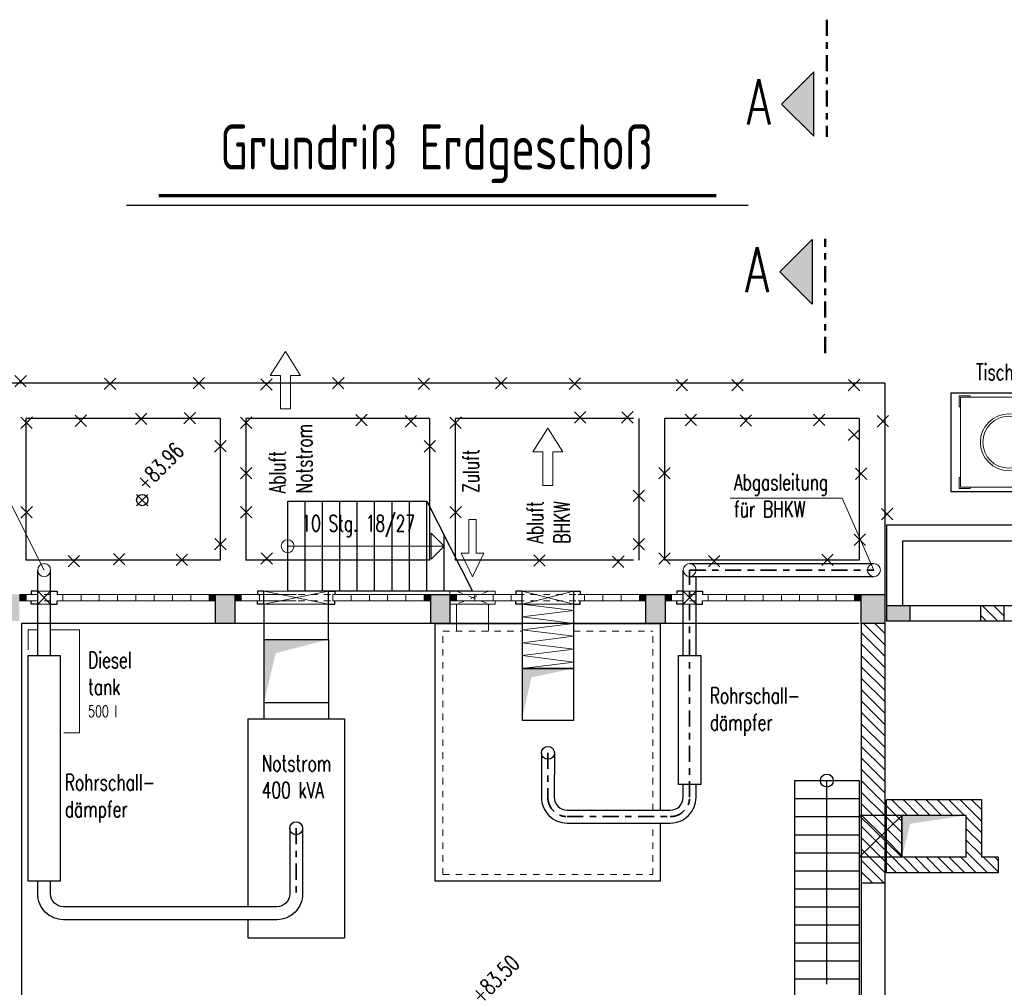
# Model space of a CAD drawing. Header units: millimetres. Extents: x 716 to 905, y 893 to 977.
# Tile 20 of 43: x 828 to 844, y 923 to 938. Entities that reach past the tile are written whole.
import ezdxf
from ezdxf.enums import TextEntityAlignment as Align

# ---------------------------------------------------------------- set-up
doc = ezdxf.new("R2010")
doc.units = ezdxf.units.MM
doc.header["$MEASUREMENT"] = 0
for name, pattern in [('AUSGEZOGEN', [0]), ('STRL1', [0.18, 0.1, -0.08]), ('STRP1', [0.46, 0.25, -0.08, 0.05, -0.08])]:
    doc.linetypes.add(name, pattern=pattern)
doc.layers.add('$AUDIT-BAD-LAYER', color=7, linetype='Continuous')
doc.layers.add('HTSV_P1_PLAN_HKOT', color=7, linetype='Continuous')
for name, color, linetype, lineweight in [('00_Abbruch', 1, 'Continuous', 18), ('00_DAHLEM_025', 7, 'Continuous', 25), ('00_Plotrahmen', 7, 'AUSGEZOGEN', 18), ('HTSV_AC_FENS_ALLG_A01', 202, 'Continuous', 18), ('HTSV_AC_FENS_ALLG_A02', 212, 'Continuous', 25), ('HTSV_AC_FENS_ALLG_S00', 213, 'Continuous', 13), ('HTSV_AC_FENS_ALLG_V01', 202, 'STRL1', 18), ('HTSV_BT_TREP_STAL_A02', 132, 'Continuous', 25), ('HTSV_BT_WAND_DAEM_A02', 52, 'Continuous', 25), ('HTSV_BT_WAND_DAEM_V01', 42, 'STRL1', 18), ('HTSV_MT_MASH_ALLG_A02', 172, 'Continuous', 25), ('HTSV_MT_MASH_ALLG_T02', 172, 'Continuous', 25), ('HTSV_P1_PLAN_TEXT_T00', 53, 'Continuous', 13), ('HTSV_P1_PLAN_TEXT_T02', 52, 'Continuous', 25), ('HTSV_P1_SYMB_SCHN_A02', 212, 'Continuous', 25), ('HTSV_P1_SYMB_SCHN_L05', 210, 'STRP1', 50), ('HTSV_P1_SYMB_SCHN_T05', 210, 'Continuous', 50), ('HTSV_P1_SYMB_SCHN_T07', 200, 'Continuous', 70), ('HTSV_P1_SYMB_TREP_A01', 202, 'Continuous', 18), ('HTSV_P1_SYMB_TREP_T02', 212, 'Continuous', 25), ('HTSV_TA_LUFT_AB___A02', 52, 'Continuous', 25), ('HTSV_TA_LUFT_AB___G01', 42, 'Continuous', 18), ('HTSV_TA_LUFT_AB___L03', 60, 'STRP1', 35), ('HTSV_TA_LUFT_AB___T02', 52, 'Continuous', 25), ('HTSV_TA_LUFT_ALLG_S00', 133, 'Continuous', 13), ('HTSV_TA_TGA__ALLG_A01', 82, 'Continuous', 18)]:
    doc.layers.add(name, color=color, linetype=linetype, lineweight=lineweight)
doc.styles.add('HTSV', font='romans.shx', dxfattribs={"width": 0.7, "bigfont": 'htsv_01.shx'})
doc.styles.add('HTSV_KONS_BEMASS', font='romans.shx', dxfattribs={"width": 0.7, "bigfont": 'htsv_01.shx'})
doc.styles.get("Standard").update_dxf_attribs({"font": 'romans.shx', "width": 0.8})
pattern_1 = [(135, (0, 14), (-0.176776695, -0.176776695), []), (135, (1e-17, 14.17678), (-0.176776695, -0.176776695), [0.125, -0.0625])]
pattern_2 = [(135, (0, 14), (-0.088388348, -0.088388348), [])]

# ---------------------------------------------------------------- blocks, each defined once
blk = doc.blocks.new('Schnittpfeil-li')
at = {"layer": 'HTSV_P1_SYMB_SCHN_A02'}
blk.add_hatch(color=256, dxfattribs=at).paths.add_polyline_path([(0.5049, 0.0999), (0.2549, 0.3499), (0.0049, 0.0999)])
for p, q in [((0.2549, 0.3499), (0.0049, 0.0999)), ((0.5049, 0.0999), (0.2549, 0.3499)), ((0.0049, 0.0999), (0.5049, 0.0999))]:
    blk.add_line(p, q, dxfattribs=at)
at = {"layer": 'HTSV_P1_SYMB_SCHN_T05', "style": 'HTSV', "width": 0.7}
blk.add_attdef('SCHNITT', text='', height=0.35, dxfattribs=at).set_placement((0.2549, 0.3499), align=Align.BOTTOM_CENTER)
blk = doc.blocks.new('Fliesspfeil')
blk.add_lwpolyline([(-0.37, -0.078), (-0.37, -0.234), (0, 0), (-0.37, 0.234), (-0.37, 0.078), (-0.89, 0.078), (-0.89, -0.078)], close=True)
blk = doc.blocks.new('HTSVKG1F')
at = {"color": 0, "linetype": 'ByBlock'}
for p, q in [((-0.5, 0), (0.5, 0)), ((0, 0.5), (0, -0.5))]:
    blk.add_line(p, q, dxfattribs=at)
blk.add_circle((0, 0), 0.35, dxfattribs=at)
blk.add_attdef('HKTXT', (0.5, 0.2), '', height=0.4, dxfattribs=at)
blk = doc.blocks.new('TISCHKUEHLER_d')
for p, q in [((3.3, 1.526), (0, 1.526)), ((0, 1.526), (0, 0)), ((3.17, 1.483), (3, 1.483)), ((3, 1.483), (3, 1.463)), ((3.15, 0.063), (3.15, 1.463)), ((3.17, 1.483), (3.17, 1.313)), ((3.3, 0), (3.3, 1.526)), ((3.17, 1.313), (3.15, 1.313)), ((3.17, 0.213), (3.15, 0.213)), ((3.17, 0.043), (3.17, 0.213)), ((0, 0), (3.3, 0)), ((3, 0.043), (3, 0.063)), ((3.17, 0.043), (3, 0.043))]:
    blk.add_line(p, q)
at = {"lineweight": 13}
for p, q in [((0.13, 1.483), (0.3, 1.483)), ((0.13, 1.483), (0.13, 1.313)), ((3.15, 1.463), (0.15, 1.463)), ((0.15, 1.463), (0.15, 0.063)), ((0.3, 1.483), (0.3, 1.463)), ((1.65, 0.063), (1.65, 1.463)), ((0.13, 1.313), (0.15, 1.313)), ((0.13, 0.043), (0.13, 0.213)), ((0.13, 0.213), (0.15, 0.213)), ((0.13, 0.043), (0.3, 0.043)), ((0.15, 0.063), (3.15, 0.063)), ((0.3, 0.043), (0.3, 0.063))]:
    blk.add_line(p, q, dxfattribs=at)
for centre, radius in [((0.9, 0.763), 0.441), ((0.9, 0.763), 0.403), ((2.4, 0.763), 0.441), ((2.4, 0.763), 0.403)]:
    blk.add_circle(centre, radius, dxfattribs=at)
blk = doc.blocks.new('abbruch')
for p, q in [((-0.089, -0.089), (0.089, 0.089)), ((-0.088, 0.088), (0.088, -0.088))]:
    blk.add_line(p, q)
blk = doc.blocks.new('Treppenkreis')
blk.add_circle((0, 0), 0.1)
blk = doc.blocks.new('Treppenpfeil')
blk.add_lwpolyline([(0, 0), (0.2, -0.2), (-0.2, -0.2)], close=True)

msp = doc.modelspace()

# ---------------------------------------------------------------- hatches: boundary and pattern name
at = {"layer": '$AUDIT-BAD-LAYER'}
h = msp.add_hatch(dxfattribs=at)
h.set_pattern_fill('ANSI33', color=256, angle=90, style=0)
h.set_pattern_definition(pattern_1)
h.paths.add_polyline_path([(842.2283, 929.158), (841.8633, 929.158), (841.8633, 929.398), (842.2283, 929.398)])
h.paths.add_polyline_path([(841.8633, 921.588), (841.8633, 921.348), (842.2283, 921.348), (842.2283, 921.588)])
h.paths.add_polyline_path([(828.4033, 921.623), (828.0383, 921.623), (828.0383, 921.173), (828.4033, 921.173)])
h.paths.add_polyline_path([(841.8383, 921.623), (841.4733, 921.623), (841.4733, 921.173), (841.8383, 921.173)])
h.paths.add_polyline_path([(838.4283, 921.623), (838.1283, 921.623), (838.1283, 921.173), (838.4283, 921.173)])
h.paths.add_polyline_path([(835.0883, 921.623), (834.7883, 921.623), (834.7883, 921.173), (835.0883, 921.173)])
h.paths.add_polyline_path([(831.7483, 921.623), (831.4483, 921.623), (831.4483, 921.173), (831.7483, 921.173)])
h.paths.add_polyline_path([(820.9233, 929.158), (821.7233, 929.158), (821.7233, 929.573), (820.9233, 929.573)])
h.paths.add_polyline_path([(825.0633, 929.158), (824.7633, 929.158), (824.7633, 929.573), (825.0633, 929.573)])
h.paths.add_polyline_path([(828.4033, 929.158), (828.1033, 929.158), (828.1033, 929.573), (828.4033, 929.573)])
h.paths.add_polyline_path([(841.8383, 929.123), (841.4733, 929.123), (841.4733, 929.573), (841.8383, 929.573)])
h.paths.add_polyline_path([(838.4283, 929.123), (838.1283, 929.123), (838.1283, 929.573), (838.4283, 929.573)])
h.paths.add_polyline_path([(835.0883, 929.123), (834.7883, 929.123), (834.7883, 929.573), (835.0883, 929.573)])
h.paths.add_polyline_path([(831.7483, 929.123), (831.4483, 929.123), (831.4483, 929.573), (831.7483, 929.573)])
h = msp.add_hatch(dxfattribs=at)
h.set_pattern_fill('ANSI33', color=256, angle=90, style=0)
h.set_pattern_definition(pattern_1)
h.paths.add_polyline_path([(842.2283, 929.158), (841.8633, 929.158), (841.8633, 929.398), (842.2283, 929.398)])
h.paths.add_polyline_path([(841.8633, 921.588), (841.8633, 921.348), (842.2283, 921.348), (842.2283, 921.588)])
h.paths.add_polyline_path([(828.4033, 921.623), (828.0383, 921.623), (828.0383, 921.173), (828.4033, 921.173)])
h.paths.add_polyline_path([(841.8383, 921.623), (841.4733, 921.623), (841.4733, 921.173), (841.8383, 921.173)])
h.paths.add_polyline_path([(838.4283, 921.623), (838.1283, 921.623), (838.1283, 921.173), (838.4283, 921.173)])
h.paths.add_polyline_path([(835.0883, 921.623), (834.7883, 921.623), (834.7883, 921.173), (835.0883, 921.173)])
h.paths.add_polyline_path([(831.7483, 921.623), (831.4483, 921.623), (831.4483, 921.173), (831.7483, 921.173)])
h.paths.add_polyline_path([(820.9233, 929.158), (821.7233, 929.158), (821.7233, 929.573), (820.9233, 929.573)])
h.paths.add_polyline_path([(825.0633, 929.158), (824.7633, 929.158), (824.7633, 929.573), (825.0633, 929.573)])
h.paths.add_polyline_path([(828.4033, 929.158), (828.1033, 929.158), (828.1033, 929.573), (828.4033, 929.573)])
h.paths.add_polyline_path([(841.8383, 929.123), (841.4733, 929.123), (841.4733, 929.573), (841.8383, 929.573)])
h.paths.add_polyline_path([(838.4283, 929.123), (838.1283, 929.123), (838.1283, 929.573), (838.4283, 929.573)])
h.paths.add_polyline_path([(835.0883, 929.123), (834.7883, 929.123), (834.7883, 929.573), (835.0883, 929.573)])
h.paths.add_polyline_path([(831.7483, 929.123), (831.4483, 929.123), (831.4483, 929.573), (831.7483, 929.573)])
at = {"layer": '00_Plotrahmen'}
h = msp.add_hatch(dxfattribs=at)
h.set_pattern_fill('ANSI31', color=256, angle=90, style=0)
h.set_pattern_definition(pattern_2)
h.paths.add_polyline_path([(841.8383, 929.123), (841.4733, 929.123), (841.4733, 925.088), (841.8383, 925.088)])
h.paths.add_polyline_path([(843.5983, 925.493), (843.3433, 925.493), (843.3433, 926.383), (841.8633, 926.383), (841.8633, 925.253), (843.5983, 925.253)])
h.paths.add_polyline_path([(843.1033, 925.493), (842.1033, 925.493), (842.1033, 926.143), (843.1033, 926.143)], flags=17)
h.paths.add_polyline_path([(843.6933, 929.398), (843.3283, 929.398), (843.3283, 929.158), (843.6933, 929.158)])
h.paths.add_polyline_path([(848.3383, 929.398), (847.7233, 929.398), (847.7233, 929.158), (847.9733, 929.158), (847.9733, 925.493), (846.8483, 925.493), (846.8483, 925.253), (847.9733, 925.253), (847.9733, 924.953), (848.3383, 924.953)])
h.paths.add_polyline_path([(846.6233, 929.398), (846.2583, 929.398), (846.2583, 929.158), (846.6233, 929.158)])
h.paths.add_polyline_path([(845.0883, 929.158), (845.1583, 929.158), (845.1583, 929.398), (844.7933, 929.398), (844.7933, 929.158), (844.8483, 929.158), (844.8483, 925.493), (844.5983, 925.493), (844.5983, 925.253), (844.8483, 925.253), (844.8483, 924.953), (845.0883, 924.953), (845.0883, 925.253), (845.8483, 925.253), (845.8483, 925.493), (845.0883, 925.493), (845.0883, 925.843), (845.4783, 925.843), (845.4783, 925.493), (845.5783, 925.493), (845.5783, 926.273), (845.0883, 926.273)])
h.paths.add_polyline_path([(845.0883, 926.173), (845.4783, 926.173), (845.4783, 925.943), (845.0883, 925.943)], flags=16)
h.paths.add_polyline_path([(848.3383, 923.953), (847.9733, 923.953), (847.9733, 923.658), (846.1008, 923.658), (846.1008, 923.543), (846.4733, 923.543), (846.4733, 923.3955), (846.5883, 923.3955), (846.5883, 923.543), (847.9733, 923.543), (847.9733, 922.623), (846.5883, 922.623), (846.5883, 922.7705), (846.4733, 922.7705), (846.4733, 922.3605), (846.5883, 922.3605), (846.5883, 922.508), (847.9733, 922.508), (847.9733, 921.588), (847.7233, 921.588), (847.7233, 921.348), (848.3383, 921.348)])
h.paths.add_polyline_path([(846.6233, 921.588), (846.5883, 921.588), (846.5883, 921.7355), (846.4733, 921.7355), (846.4733, 921.588), (846.2583, 921.588), (846.2583, 921.348), (846.6233, 921.348)])
h.paths.add_polyline_path([(845.0883, 923.543), (845.2158, 923.543), (845.2158, 923.658), (845.0883, 923.658), (845.0883, 923.953), (844.8483, 923.953), (844.8483, 921.588), (844.7933, 921.588), (844.7933, 921.348), (845.1583, 921.348), (845.1583, 921.588), (845.0883, 921.588)])
h.paths.add_polyline_path([(843.6933, 921.588), (843.3283, 921.588), (843.3283, 921.348), (843.6933, 921.348)])
h = msp.add_hatch(dxfattribs=at)
h.set_pattern_fill('ANSI31', color=256, angle=90, style=0)
h.set_pattern_definition(pattern_2)
h.paths.add_polyline_path([(841.8383, 929.123), (841.4733, 929.123), (841.4733, 925.088), (841.8383, 925.088)])
h.paths.add_polyline_path([(843.5983, 925.493), (843.3433, 925.493), (843.3433, 926.383), (841.8633, 926.383), (841.8633, 925.253), (843.5983, 925.253)])
h.paths.add_polyline_path([(843.1033, 925.493), (842.1033, 925.493), (842.1033, 926.143), (843.1033, 926.143)], flags=17)
h.paths.add_polyline_path([(843.6933, 929.398), (843.3283, 929.398), (843.3283, 929.158), (843.6933, 929.158)])
h.paths.add_polyline_path([(848.3383, 929.398), (847.7233, 929.398), (847.7233, 929.158), (847.9733, 929.158), (847.9733, 925.493), (846.8483, 925.493), (846.8483, 925.253), (847.9733, 925.253), (847.9733, 924.953), (848.3383, 924.953)])
h.paths.add_polyline_path([(846.6233, 929.398), (846.2583, 929.398), (846.2583, 929.158), (846.6233, 929.158)])
h.paths.add_polyline_path([(845.0883, 929.158), (845.1583, 929.158), (845.1583, 929.398), (844.7933, 929.398), (844.7933, 929.158), (844.8483, 929.158), (844.8483, 925.493), (844.5983, 925.493), (844.5983, 925.253), (844.8483, 925.253), (844.8483, 924.953), (845.0883, 924.953), (845.0883, 925.253), (845.8483, 925.253), (845.8483, 925.493), (845.0883, 925.493), (845.0883, 925.843), (845.4783, 925.843), (845.4783, 925.493), (845.5783, 925.493), (845.5783, 926.273), (845.0883, 926.273)])
h.paths.add_polyline_path([(845.0883, 926.173), (845.4783, 926.173), (845.4783, 925.943), (845.0883, 925.943)], flags=16)
h.paths.add_polyline_path([(848.3383, 923.953), (847.9733, 923.953), (847.9733, 923.658), (846.1008, 923.658), (846.1008, 923.543), (846.4733, 923.543), (846.4733, 923.3955), (846.5883, 923.3955), (846.5883, 923.543), (847.9733, 923.543), (847.9733, 922.623), (846.5883, 922.623), (846.5883, 922.7705), (846.4733, 922.7705), (846.4733, 922.3605), (846.5883, 922.3605), (846.5883, 922.508), (847.9733, 922.508), (847.9733, 921.588), (847.7233, 921.588), (847.7233, 921.348), (848.3383, 921.348)])
h.paths.add_polyline_path([(846.6233, 921.588), (846.5883, 921.588), (846.5883, 921.7355), (846.4733, 921.7355), (846.4733, 921.588), (846.2583, 921.588), (846.2583, 921.348), (846.6233, 921.348)])
h.paths.add_polyline_path([(845.0883, 923.543), (845.2158, 923.543), (845.2158, 923.658), (845.0883, 923.658), (845.0883, 923.953), (844.8483, 923.953), (844.8483, 921.588), (844.7933, 921.588), (844.7933, 921.348), (845.1583, 921.348), (845.1583, 921.588), (845.0883, 921.588)])
h.paths.add_polyline_path([(843.6933, 921.588), (843.3283, 921.588), (843.3283, 921.348), (843.6933, 921.348)])
at = {"layer": 'HTSV_AC_FENS_ALLG_S00'}
for points in [[(828.4083, 929.473), (828.5083, 929.473), (828.5083, 929.573), (828.4083, 929.573)], [(831.3483, 929.473), (831.4483, 929.473), (831.4483, 929.573), (831.3483, 929.573)], [(831.7483, 929.573), (831.8483, 929.573), (831.8483, 929.473), (831.7483, 929.473)], [(834.6883, 929.473), (834.7883, 929.473), (834.7883, 929.573), (834.6883, 929.573)], [(835.0883, 929.573), (835.1883, 929.573), (835.1883, 929.473), (835.0883, 929.473)], [(838.0283, 929.473), (838.1283, 929.473), (838.1283, 929.573), (838.0283, 929.573)], [(838.4283, 929.473), (838.5283, 929.473), (838.5283, 929.573), (838.4283, 929.573)], [(841.3683, 929.473), (841.4683, 929.473), (841.4683, 929.573), (841.3683, 929.573)]]:
    msp.add_hatch(color=256, dxfattribs=at).paths.add_polyline_path(points)

# ---------------------------------------------------------------- linework, layer by layer
at = {"layer": '$AUDIT-BAD-LAYER'}
for p, q in [((841.8383, 932.853), (828.1033, 932.853)), ((841.8383, 932.853), (828.1033, 932.853)), ((841.8383, 932.853), (841.8383, 929.553)), ((841.8383, 932.853), (841.8383, 929.553)), ((828.5033, 932.303), (828.5033, 930.103)), ((831.5183, 932.303), (828.5033, 932.303)), ((828.5033, 932.303), (828.5033, 930.103)), ((831.5183, 932.303), (828.5033, 932.303)), ((831.5183, 932.303), (831.5183, 930.103)), ((831.5183, 932.303), (831.5183, 930.103)), ((831.9183, 932.303), (831.9183, 930.103)), ((834.7683, 932.303), (831.9183, 932.303)), ((831.9183, 932.303), (831.9183, 930.103)), ((834.7683, 932.303), (831.9183, 932.303)), ((834.7683, 932.303), (834.7683, 930.103)), ((834.7683, 932.303), (834.7683, 930.103)), ((835.1683, 932.303), (835.1683, 930.103)), ((837.9383, 932.303), (835.1683, 932.303)), ((835.1683, 932.303), (835.1683, 930.103)), ((837.9383, 932.303), (835.1683, 932.303)), ((838.0183, 932.303), (838.0183, 930.103)), ((838.0183, 932.303), (838.0183, 930.103)), ((838.4183, 932.303), (838.4183, 930.103)), ((841.4383, 932.303), (838.4183, 932.303)), ((838.4183, 932.303), (838.4183, 930.103)), ((841.4383, 932.303), (838.4183, 932.303)), ((841.4383, 932.303), (841.4383, 930.103)), ((841.4383, 932.303), (841.4383, 930.103)), ((846.8383, 930.648), (841.8633, 930.648)), ((841.8633, 930.648), (841.8633, 929.398)), ((846.8383, 930.648), (841.8633, 930.648)), ((841.8633, 930.648), (841.8633, 929.398)), ((842.1133, 930.398), (842.1133, 929.398)), ((846.8383, 930.398), (842.1133, 930.398)), ((842.1133, 930.398), (842.1133, 929.398)), ((846.8383, 930.398), (842.1133, 930.398)), ((831.5183, 930.103), (828.5033, 930.103)), ((831.5183, 930.103), (828.5033, 930.103)), ((834.7683, 930.103), (831.9183, 930.103)), ((834.7683, 930.103), (831.9183, 930.103)), ((837.9383, 930.103), (835.1683, 930.103)), ((837.9383, 930.103), (835.1683, 930.103)), ((841.4383, 930.103), (838.4183, 930.103)), ((841.4383, 930.103), (838.4183, 930.103)), ((831.4483, 929.123), (831.4483, 929.573)), ((831.4483, 929.573), (831.7483, 929.573)), ((831.4483, 929.123), (831.4483, 929.573)), ((831.4483, 929.573), (831.7483, 929.573)), ((831.7483, 929.573), (831.7483, 929.123)), ((831.7483, 929.573), (831.7483, 929.123)), ((834.7883, 929.123), (834.7883, 929.573)), ((834.7883, 929.573), (835.0883, 929.573)), ((834.7883, 929.123), (834.7883, 929.573)), ((834.7883, 929.573), (835.0883, 929.573)), ((835.0883, 929.573), (835.0883, 929.123)), ((835.0883, 929.573), (835.0883, 929.123)), ((838.1283, 929.123), (838.1283, 929.573)), ((838.1283, 929.573), (838.4283, 929.573)), ((838.1283, 929.123), (838.1283, 929.573)), ((838.1283, 929.573), (838.4283, 929.573)), ((838.4283, 929.573), (838.4283, 929.123)), ((838.4283, 929.573), (838.4283, 929.123)), ((841.4733, 929.123), (841.4733, 929.573)), ((841.4733, 929.573), (841.8383, 929.573)), ((841.4733, 929.123), (841.4733, 929.573)), ((841.4733, 929.573), (841.8383, 929.573)), ((841.8383, 929.573), (841.8383, 929.123)), ((841.8383, 929.573), (841.8383, 929.123)), ((841.8633, 929.398), (841.8633, 929.158)), ((842.2283, 929.398), (841.8633, 929.398)), ((841.8633, 929.398), (841.8633, 929.158)), ((842.2283, 929.398), (841.8633, 929.398)), ((842.2283, 929.398), (842.2283, 929.158)), ((843.3283, 929.398), (842.2283, 929.398)), ((842.2283, 929.398), (842.2283, 929.158)), ((843.3283, 929.398), (842.2283, 929.398)), ((843.3283, 929.158), (843.3283, 929.398)), ((843.6933, 929.398), (843.3283, 929.398)), ((843.3283, 929.158), (843.3283, 929.398)), ((843.6933, 929.398), (843.3283, 929.398)), ((843.6933, 929.158), (843.6933, 929.398)), ((844.7933, 929.398), (843.6933, 929.398)), ((843.6933, 929.158), (843.6933, 929.398)), ((844.7933, 929.398), (843.6933, 929.398)), ((828.4383, 929.123), (828.4383, 921.623)), ((831.4483, 929.123), (828.4383, 929.123)), ((828.4383, 929.123), (828.4383, 921.623)), ((831.4483, 929.123), (828.4383, 929.123)), ((831.7483, 929.123), (831.4483, 929.123)), ((831.7483, 929.123), (831.4483, 929.123)), ((834.7883, 929.123), (831.7483, 929.123)), ((834.7883, 929.123), (831.7483, 929.123)), ((835.0883, 929.123), (834.7883, 929.123)), ((835.0883, 929.123), (834.7883, 929.123)), ((838.1283, 929.123), (835.0883, 929.123)), ((838.1283, 929.123), (835.0883, 929.123)), ((838.4283, 929.123), (838.1283, 929.123)), ((838.4283, 929.123), (838.1283, 929.123)), ((841.4383, 929.123), (838.4283, 929.123)), ((841.4383, 929.123), (838.4283, 929.123)), ((841.8383, 929.123), (841.4733, 929.123)), ((841.4733, 929.123), (841.4733, 925.088)), ((841.8383, 929.123), (841.4733, 929.123)), ((841.4733, 929.123), (841.4733, 925.088)), ((841.8383, 929.123), (841.8383, 925.088)), ((841.8383, 929.123), (841.8383, 925.088)), ((842.2283, 929.158), (841.8633, 929.158)), ((842.2283, 929.158), (841.8633, 929.158)), ((843.3283, 929.158), (842.2283, 929.158)), ((843.3283, 929.158), (842.2283, 929.158)), ((843.6933, 929.158), (843.3283, 929.158)), ((843.6933, 929.158), (843.3283, 929.158)), ((844.7933, 929.158), (843.6933, 929.158)), ((844.7933, 929.158), (843.6933, 929.158)), ((840.4383, 926.683), (841.4383, 926.683)), ((840.4383, 926.683), (840.4383, 923.123)), ((840.4383, 926.683), (841.4383, 926.683)), ((840.4383, 926.683), (840.4383, 923.123)), ((840.9383, 923.523), (840.9383, 926.683)), ((840.9383, 923.523), (840.9383, 926.683)), ((841.4383, 926.683), (841.4383, 923.323)), ((841.4383, 926.683), (841.4383, 923.323)), ((840.4383, 926.403), (841.4383, 926.403)), ((840.4383, 926.403), (841.4383, 926.403)), ((841.8633, 925.253), (841.8633, 926.383)), ((843.3433, 926.383), (841.8633, 926.383)), ((841.8633, 925.253), (841.8633, 926.383)), ((843.3433, 926.383), (841.8633, 926.383)), ((843.3433, 925.493), (843.3433, 926.383)), ((843.3433, 925.493), (843.3433, 926.383)), ((840.4383, 926.123), (841.4383, 926.123)), ((840.4383, 926.123), (841.4383, 926.123)), ((842.1033, 926.143), (841.4383, 926.143)), ((841.4383, 926.143), (841.4383, 925.493)), ((841.4383, 925.493), (842.1033, 926.143)), ((841.4383, 926.143), (842.1033, 925.493)), ((842.1033, 926.143), (841.4383, 926.143)), ((841.4383, 926.143), (841.4383, 925.493)), ((841.4383, 925.493), (842.1033, 926.143)), ((841.4383, 926.143), (842.1033, 925.493)), ((843.1033, 926.143), (842.1033, 926.143)), ((842.1033, 925.493), (842.1033, 926.143)), ((842.1033, 926.143), (842.1033, 925.493)), ((843.1033, 926.143), (842.1033, 926.143)), ((842.1033, 925.493), (842.1033, 926.143)), ((842.1033, 926.143), (842.1033, 925.493)), ((843.1033, 925.493), (843.1033, 926.143)), ((843.1033, 925.493), (843.1033, 926.143)), ((840.4383, 925.843), (841.4383, 925.843)), ((840.4383, 925.843), (841.4383, 925.843)), ((840.4383, 925.563), (841.4383, 925.563)), ((840.4383, 925.563), (841.4383, 925.563)), ((842.1033, 925.493), (841.4383, 925.493)), ((842.1033, 925.493), (841.4383, 925.493)), ((843.1033, 925.493), (842.1033, 925.493)), ((843.1033, 925.493), (842.1033, 925.493)), ((843.5983, 925.493), (843.3433, 925.493)), ((843.5983, 925.493), (843.3433, 925.493)), ((843.5983, 925.493), (843.5983, 925.253)), ((843.5983, 925.493), (843.5983, 925.253)), ((840.4383, 925.283), (841.4383, 925.283)), ((840.4383, 925.283), (841.4383, 925.283)), ((843.5983, 925.253), (841.8633, 925.253)), ((843.5983, 925.253), (841.8633, 925.253)), ((841.8383, 925.088), (841.4733, 925.088)), ((841.4733, 925.088), (841.4733, 922.578)), ((841.8383, 925.088), (841.4733, 925.088)), ((841.4733, 925.088), (841.4733, 922.578)), ((841.8383, 925.088), (841.8383, 922.578)), ((841.8383, 925.088), (841.8383, 922.578)), ((840.4383, 925.003), (841.4383, 925.003)), ((840.4383, 925.003), (841.4383, 925.003)), ((840.4383, 924.723), (841.4383, 924.723)), ((840.4383, 924.723), (841.4383, 924.723)), ((840.4383, 924.443), (841.4383, 924.443)), ((840.4383, 924.443), (841.4383, 924.443)), ((840.4383, 924.163), (841.4383, 924.163)), ((840.4383, 924.163), (841.4383, 924.163)), ((840.4383, 923.883), (841.4383, 923.883)), ((840.4383, 923.883), (841.4383, 923.883)), ((840.4383, 923.603), (841.4383, 923.603)), ((840.4383, 923.603), (841.4383, 923.603))]:
    msp.add_line(p, q, dxfattribs=at)
msp.add_solid([(842.1033, 925.493), (842.2333, 926.013), (842.1033, 926.143), (843.1033, 926.143)], dxfattribs=at)
msp.add_solid([(842.1033, 925.493), (842.2333, 926.013), (842.1033, 926.143), (843.1033, 926.143)], dxfattribs=at)
msp.add_circle((840.9383, 926.683), 0.1)
msp.add_circle((840.9383, 926.683), 0.1)
at = {"layer": 'HTSV_AC_FENS_ALLG_A01'}
for p, q in [((828.6883, 929.623), (828.8883, 929.423)), ((828.6883, 929.423), (828.8883, 929.623)), ((828.6883, 929.623), (828.8883, 929.623)), ((832.2003, 929.623), (833.2003, 929.423)), ((832.2003, 929.423), (833.2003, 929.623)), ((832.2003, 929.623), (833.2003, 929.623)), ((835.7883, 929.623), (835.0883, 929.623)), ((835.0883, 929.623), (835.0883, 929.573)), ((835.7883, 929.623), (835.7883, 929.573)), ((836.2083, 929.623), (837.0083, 929.423)), ((836.2083, 929.423), (837.0083, 929.623)), ((836.2083, 929.623), (837.0083, 929.623)), ((838.7083, 929.623), (838.9083, 929.423)), ((838.7083, 929.423), (838.9083, 929.623)), ((838.7083, 929.623), (838.9083, 929.623)), ((828.6883, 929.423), (828.8883, 929.423)), ((832.2003, 929.423), (833.2003, 929.423)), ((835.0883, 929.473), (835.0883, 929.423)), ((835.7883, 929.423), (835.0883, 929.423)), ((835.1883, 929.423), (835.1883, 929.003)), ((835.6883, 929.423), (835.6883, 929.003)), ((835.7883, 929.473), (835.7883, 929.423)), ((836.2083, 929.423), (837.0083, 929.423)), ((836.2083, 929.423), (837.0083, 929.323)), ((838.7083, 929.423), (838.9083, 929.423)), ((836.2083, 929.223), (837.0083, 929.323)), ((836.2083, 929.223), (837.0083, 929.123)), ((836.2083, 929.023), (837.0083, 929.123)), ((836.2083, 929.023), (837.0083, 928.923)), ((836.2083, 928.823), (837.0083, 928.923)), ((836.2083, 928.823), (837.0083, 928.723)), ((836.2083, 928.623), (837.0083, 928.723)), ((836.2083, 928.623), (837.0083, 928.523)), ((836.2083, 928.423), (837.0083, 928.523))]:
    msp.add_line(p, q, dxfattribs=at)
at = {"layer": 'HTSV_AC_FENS_ALLG_A02'}
for p, q in [((828.6883, 929.623), (828.5883, 929.623)), ((828.5883, 929.623), (828.5883, 929.573)), ((828.6883, 929.573), (828.6883, 929.623)), ((828.6883, 929.423), (828.6883, 929.573)), ((828.8883, 929.573), (828.8883, 929.623)), ((828.8883, 929.623), (828.9883, 929.623)), ((828.8883, 929.423), (828.8883, 929.573)), ((828.9883, 929.623), (828.9883, 929.573)), ((832.2003, 929.623), (832.1003, 929.623)), ((832.1003, 929.623), (832.1003, 929.573)), ((832.2003, 929.573), (832.2003, 929.623)), ((832.2003, 929.423), (832.2003, 929.573)), ((833.2003, 929.573), (833.2003, 929.623)), ((833.2003, 929.623), (833.3003, 929.623)), ((833.2003, 929.423), (833.2003, 929.573)), ((833.3003, 929.623), (833.3003, 929.573)), ((836.2083, 929.623), (836.1083, 929.623)), ((836.1083, 929.623), (836.1083, 929.573)), ((836.2083, 929.573), (836.2083, 929.623)), ((836.2083, 929.423), (836.2083, 929.573)), ((837.0083, 929.573), (837.0083, 929.623)), ((837.0083, 929.623), (837.1083, 929.623)), ((837.0083, 929.423), (837.0083, 929.573)), ((837.1083, 929.623), (837.1083, 929.573)), ((838.7083, 929.623), (838.6083, 929.623)), ((838.6083, 929.623), (838.6083, 929.573)), ((838.7083, 929.573), (838.7083, 929.623)), ((838.7083, 929.423), (838.7083, 929.573)), ((838.9083, 929.573), (838.9083, 929.623)), ((838.9083, 929.623), (839.0083, 929.623)), ((838.9083, 929.423), (838.9083, 929.573)), ((839.0083, 929.623), (839.0083, 929.573)), ((828.5883, 929.423), (828.5883, 929.473)), ((828.6883, 929.423), (828.5883, 929.423)), ((828.8883, 929.423), (828.9883, 929.423)), ((828.9883, 929.423), (828.9883, 929.473)), ((832.1003, 929.423), (832.1003, 929.473)), ((832.2003, 929.423), (832.1003, 929.423)), ((832.2003, 929.423), (832.2003, 928.873)), ((833.2003, 929.423), (833.3003, 929.423)), ((833.2003, 928.873), (833.2003, 929.423)), ((833.3003, 929.423), (833.3003, 929.473)), ((836.1083, 929.423), (836.1083, 929.473)), ((836.2083, 929.423), (836.1083, 929.423)), ((836.2083, 929.423), (836.2083, 928.423)), ((837.0083, 929.423), (837.1083, 929.423)), ((837.0083, 928.423), (837.0083, 929.423)), ((837.1083, 929.423), (837.1083, 929.473)), ((838.6083, 929.423), (838.6083, 929.473)), ((838.7083, 929.423), (838.6083, 929.423)), ((838.9083, 929.423), (839.0083, 929.423)), ((839.0083, 929.423), (839.0083, 929.473)), ((836.2083, 928.423), (837.0083, 928.423))]:
    msp.add_line(p, q, dxfattribs=at)
at = {"layer": 'HTSV_AC_FENS_ALLG_S00'}
for p, q in [((828.4083, 929.573), (828.5883, 929.573)), ((828.4083, 929.473), (828.4083, 929.573)), ((828.5083, 929.473), (828.5083, 929.573)), ((828.9883, 929.573), (831.4483, 929.573)), ((829.0763, 929.473), (829.0763, 929.573)), ((829.3603, 929.473), (829.3603, 929.573)), ((829.6443, 929.473), (829.6443, 929.573)), ((829.9283, 929.473), (829.9283, 929.573)), ((830.2123, 929.473), (830.2123, 929.573)), ((830.4963, 929.473), (830.4963, 929.573)), ((830.7803, 929.473), (830.7803, 929.573)), ((831.0643, 929.473), (831.0643, 929.573)), ((831.3483, 929.473), (831.3483, 929.573)), ((831.4483, 929.473), (831.4483, 929.573)), ((831.7483, 929.573), (832.7003, 929.573)), ((831.8483, 929.473), (831.8483, 929.573)), ((832.1323, 929.473), (832.1323, 929.573)), ((833.2683, 929.473), (833.2683, 929.573)), ((833.2683, 929.573), (834.7883, 929.573)), ((833.5523, 929.473), (833.5523, 929.573)), ((833.8363, 929.473), (833.8363, 929.573)), ((834.1203, 929.473), (834.1203, 929.573)), ((834.4043, 929.473), (834.4043, 929.573)), ((834.6883, 929.473), (834.6883, 929.573)), ((835.0883, 929.573), (836.1403, 929.573)), ((835.1883, 929.473), (835.1883, 929.573)), ((835.4723, 929.473), (835.4723, 929.573)), ((835.7563, 929.473), (835.7563, 929.573)), ((836.0403, 929.473), (836.0403, 929.573)), ((837.0763, 929.573), (838.1283, 929.573)), ((837.1763, 929.473), (837.1763, 929.573)), ((837.4603, 929.473), (837.4603, 929.573)), ((837.7443, 929.473), (837.7443, 929.573)), ((838.0283, 929.473), (838.0283, 929.573)), ((838.4283, 929.573), (838.6083, 929.573)), ((838.4283, 929.473), (838.4283, 929.573)), ((838.5283, 929.473), (838.5283, 929.573)), ((839.0083, 929.573), (841.4683, 929.573)), ((839.0963, 929.473), (839.0963, 929.573)), ((839.3803, 929.473), (839.3803, 929.573)), ((839.6643, 929.473), (839.6643, 929.573)), ((839.9483, 929.473), (839.9483, 929.573)), ((840.2323, 929.473), (840.2323, 929.573)), ((840.5163, 929.473), (840.5163, 929.573)), ((840.8003, 929.473), (840.8003, 929.573)), ((841.0843, 929.473), (841.0843, 929.573)), ((841.3683, 929.473), (841.3683, 929.573)), ((841.4683, 929.473), (841.4683, 929.573)), ((828.4083, 929.473), (828.5883, 929.473)), ((828.9883, 929.473), (831.4483, 929.473)), ((831.7483, 929.473), (832.7003, 929.473)), ((833.2683, 929.473), (834.7883, 929.473)), ((835.0883, 929.473), (836.1403, 929.473)), ((837.0763, 929.473), (838.1283, 929.473)), ((838.4283, 929.473), (838.6083, 929.473)), ((839.0083, 929.473), (841.4683, 929.473))]:
    msp.add_line(p, q, dxfattribs=at)
at = {"layer": 'HTSV_AC_FENS_ALLG_V01'}
for p, q in [((828.5883, 929.573), (828.9883, 929.573)), ((832.1323, 929.573), (833.2683, 929.573)), ((835.1883, 929.623), (835.6883, 929.423)), ((835.6883, 929.623), (835.1883, 929.423)), ((836.1403, 929.573), (837.0763, 929.573)), ((838.6083, 929.573), (839.0083, 929.573)), ((828.5883, 929.473), (828.9883, 929.473)), ((832.1323, 929.473), (833.2683, 929.473)), ((836.1403, 929.473), (837.0763, 929.473)), ((838.6083, 929.473), (839.0083, 929.473))]:
    msp.add_line(p, q, dxfattribs=at)
at = {"layer": 'HTSV_BT_TREP_STAL_A02'}
for p, q in [((832.5683, 931.023), (834.7283, 931.023)), ((832.5683, 929.623), (832.5683, 931.023)), ((832.8383, 929.623), (832.8383, 931.023)), ((833.1083, 929.623), (833.1083, 931.023)), ((833.3783, 929.623), (833.3783, 931.023)), ((833.6483, 929.623), (833.6483, 931.023)), ((833.9183, 929.623), (833.9183, 931.023)), ((834.1883, 929.623), (834.1883, 931.023)), ((834.4583, 929.623), (834.4583, 931.023)), ((834.7283, 929.623), (834.7283, 931.023)), ((834.7283, 931.023), (835.4383, 929.623)), ((834.9983, 929.623), (834.9983, 930.4906)), ((835.4383, 929.623), (832.5683, 929.623))]:
    msp.add_line(p, q, dxfattribs=at)
at = {"layer": 'HTSV_BT_WAND_DAEM_A02'}
for p, q in [((834.8583, 925.123), (834.8583, 929.123)), ((834.8583, 929.123), (836.2083, 929.123)), ((837.0083, 929.123), (838.3583, 929.123)), ((838.3583, 926.223), (838.3583, 929.123)), ((838.3583, 925.123), (838.3583, 926.023)), ((838.3583, 925.123), (834.8583, 925.123))]:
    msp.add_line(p, q, dxfattribs=at)
at = {"layer": 'HTSV_BT_WAND_DAEM_V01'}
for p, q in [((834.9783, 929.003), (836.2083, 929.003)), ((834.9783, 925.223), (834.9783, 929.003)), ((837.0083, 929.003), (838.2383, 929.003)), ((838.2383, 926.223), (838.2383, 929.003)), ((838.2383, 925.223), (838.2383, 926.023)), ((834.9783, 925.223), (838.2383, 925.223))]:
    msp.add_line(p, q, dxfattribs=at)
at = {"layer": 'HTSV_MT_MASH_ALLG_A02'}
for p, q in [((831.9503, 927.643), (831.9503, 924.723)), ((831.9503, 927.643), (833.4503, 927.643)), ((833.4503, 927.643), (833.4503, 924.243)), ((831.9503, 924.523), (831.9503, 924.243)), ((831.9503, 924.243), (833.4503, 924.243))]:
    msp.add_line(p, q, dxfattribs=at)
at = {"layer": 'HTSV_P1_PLAN_TEXT_T00'}
for p, q in [((827.7047, 932.0987), (828.7883, 929.9511)), ((841.4383, 931.203), (841.4383, 931.203)), ((839.4351, 931.0668), (841.1778, 931.0668)), ((841.1778, 931.0668), (841.6694, 929.9511))]:
    msp.add_line(p, q, dxfattribs=at)
at = {"layer": 'HTSV_P1_SYMB_SCHN_A02'}
msp.add_line((830.0664, 935.6188), (839.7186, 935.6188), dxfattribs=at)
at = {"layer": 'HTSV_P1_SYMB_SCHN_L05'}
for p, q in [((840.9358, 938.4963), (840.9358, 936.6774)), ((840.9102, 933.3212), (840.9102, 935.0916))]:
    msp.add_line(p, q, dxfattribs=at)
at = {"layer": 'HTSV_P1_SYMB_SCHN_T07'}
msp.add_line((830.5664, 935.7688), (839.2186, 935.7688), dxfattribs=at)
at = {"layer": 'HTSV_P1_SYMB_TREP_A01'}
msp.add_line((832.5683, 930.323), (834.9983, 930.323), dxfattribs=at)
at = {"layer": 'HTSV_TA_LUFT_AB___A02'}
for p, q in [((832.2003, 928.873), (832.2003, 927.643)), ((832.2003, 928.873), (833.2003, 928.873)), ((833.2003, 928.873), (833.2003, 927.643)), ((832.2003, 927.893), (833.2003, 927.893))]:
    msp.add_line(p, q, dxfattribs=at)
for points in [[(828.6883, 928.623), (828.6883, 929.9511)], [(828.8883, 928.623), (828.8883, 929.9511)], [(838.7083, 928.623), (838.7083, 929.9511)], [(838.8083, 930.0511), (841.6694, 930.0511)], [(838.8083, 929.8511), (841.6694, 929.8511)], [(838.9083, 928.623), (838.9083, 929.8511)]]:
    msp.add_lwpolyline(points, dxfattribs=at)
for points in [[(828.5383, 928.623), (829.0383, 928.623), (829.0383, 925.123), (828.5383, 925.123)], [(838.6333, 928.623), (838.9833, 928.623), (838.9833, 926.623), (838.6333, 926.623)], [(836.2083, 927.623), (837.0083, 927.623), (837.0083, 928.423), (836.2083, 928.423)]]:
    msp.add_lwpolyline(points, close=True, dxfattribs=at)
for points in [[(836.5083, 927.113), (836.5076, 926.423, 0.4142136), (836.9076, 926.023), (838.5076, 926.023, 0.4142136), (838.9076, 926.423), (838.9083, 926.623)], [(836.7083, 927.113), (836.7076, 926.423, 0.4142136), (836.9076, 926.223), (838.5076, 926.223, 0.4142136), (838.7076, 926.423), (838.7083, 926.623)], [(832.8003, 925.943), (832.8003, 924.923, -0.4142136), (832.4003, 924.523), (829.0883, 924.523, -0.4142136), (828.6883, 924.923), (828.6883, 925.123)], [(832.6003, 925.943), (832.6003, 924.923, -0.4142136), (832.4003, 924.723), (829.0883, 924.723, -0.4142136), (828.8883, 924.923), (828.8883, 925.123)]]:
    msp.add_lwpolyline(points, format="xyb", dxfattribs=at)
for centre in [(836.6083, 927.113), (832.7003, 925.943)]:
    msp.add_circle(centre, 0.1, dxfattribs=at)
for points in [[(832.2003, 927.893), (832.3835, 928.6614), (832.2003, 928.873), (833.2003, 928.873)], [(836.2083, 927.643), (836.351, 928.2848), (836.2083, 928.423), (837.0083, 928.423)]]:
    msp.add_solid(points, dxfattribs=at)
at = {"layer": 'HTSV_TA_LUFT_AB___G01'}
for centre in [(828.7883, 929.9511), (838.8083, 929.9511), (841.6694, 929.9511)]:
    msp.add_circle(centre, 0.1, dxfattribs=at)
at = {"layer": 'HTSV_TA_LUFT_AB___L03'}
msp.add_line((838.8083, 929.9511), (841.6694, 929.9511), dxfattribs=at)
for points in [[(836.6083, 927.113), (836.6076, 926.423, 0.4142136), (836.9076, 926.123), (838.5076, 926.123, 0.4142136), (838.8076, 926.423), (838.8083, 929.9511)], [(832.7003, 925.943), (832.7003, 924.923, -0.4142136)]]:
    msp.add_lwpolyline(points, format="xyb", dxfattribs=at)
at = {"layer": 'HTSV_TA_TGA__ALLG_A01'}
for p, q in [((828.5383, 929.023), (828.6883, 929.023)), ((828.5383, 928.7125), (828.5383, 929.023)), ((828.8883, 929.023), (829.3383, 929.023)), ((829.3383, 929.023), (829.3383, 927.423)), ((829.3383, 927.423), (829.0933, 927.423))]:
    msp.add_line(p, q, dxfattribs=at)

# ---------------------------------------------------------------- block references
at = {"layer": '00_Abbruch'}
for p in [(828.423, 932.8835), (829.8105, 932.8433), (831.1879, 932.8533), (832.2379, 932.8335), (833.354, 932.8536), (834.6811, 932.8436), (835.8813, 932.8543), (837.0275, 932.8442), (838.6865, 932.8241), (839.5511, 932.8241), (841.3609, 932.8241), (830.2931, 932.3006), (831.0472, 932.3107), (837.1079, 932.3217), (837.8419, 932.3217), (828.5156, 932.2391), (829.358, 932.2705), (831.9238, 932.2391), (833.7159, 932.2808), (834.48, 932.2607), (835.1753, 932.2391), (838.8272, 932.2815), (839.6818, 932.2714), (840.818, 932.2815), (841.8074, 932.2612), (841.3609, 932.0503), (831.5238, 931.8723), (834.7753, 931.8723), (831.9238, 931.4572), (838.4183, 931.4572), (841.4715, 931.4474), (838.0183, 931.1047), (828.5156, 930.8482), (831.9238, 930.8482), (835.1753, 930.8482), (841.8745, 930.8212), (831.5238, 930.354), (838.0183, 930.354), (841.4514, 930.4223), (829.2474, 930.0898), (829.9512, 930.1199), (830.9265, 930.1099), (832.2432, 930.1317), (836.4763, 930.1008), (837.7011, 930.0807), (838.4183, 930.1317), (839.1892, 930.0907), (840.9487, 930.1108)]:
    msp.add_blockref('abbruch', p, dxfattribs=at)
at = {"layer": 'HTSV_MT_MASH_ALLG_A02'}
msp.add_blockref('TISCHKUEHLER_d', (842.8633, 931.173), dxfattribs=at)
at = {"layer": 'HTSV_P1_PLAN_HKOT', "color": 7}
ref = msp.add_blockref('HTSVKG1F', (830.3104, 931.0379), dxfattribs=dict(at, xscale=0.25, yscale=0.25, zscale=0.25, rotation=45))
ref.add_attrib('HKTXT', '+83.96', (830.3635, 931.1617), dxfattribs={"color": 7, "height": 0.25, "rotation": 45, "style": 'HTSV_KONS_BEMASS', "width": 0.7})
ref = msp.add_blockref('HTSVKG1F', (835.5188, 923.0802), dxfattribs=dict(at, xscale=0.25, yscale=0.25, zscale=0.25, rotation=45))
ref.add_attrib('HKTXT', '+83.50', (835.5719, 923.2039), dxfattribs={"color": 7, "height": 0.25, "rotation": 45, "style": 'HTSV_KONS_BEMASS', "width": 0.7})
at = {"layer": 'HTSV_P1_SYMB_SCHN_A02', "yscale": 2, "zscale": 2, "rotation": 90}
for p, xscale in [((840.9358, 936.6774), 2), ((840.9102, 935.0916), -2)]:
    msp.add_blockref('Schnittpfeil-li', p, dxfattribs=dict(at, xscale=xscale))
at = {"layer": 'HTSV_P1_SYMB_TREP_A01'}
msp.add_blockref('Treppenkreis', (832.5683, 930.323), dxfattribs=at)
at = {"layer": 'HTSV_P1_SYMB_TREP_A01', "rotation": 270}
msp.add_blockref('Treppenpfeil', (834.9983, 930.323), dxfattribs=at)
at = {"layer": 'HTSV_TA_LUFT_ALLG_S00', "rotation": 90}
for p in [(832.533, 933.3424), (836.6083, 932.1544)]:
    msp.add_blockref('Fliesspfeil', p, dxfattribs=at)
at = {"layer": 'HTSV_TA_LUFT_ALLG_S00', "yscale": 0.75, "rotation": 270}
msp.add_blockref('Fliesspfeil', (835.4383, 929.8459), dxfattribs=at)

# ---------------------------------------------------------------- texts
at = {"layer": '00_DAHLEM_025', "char_height": 0.25, "attachment_point": 1, "style": 'HTSV'}
for s, insert in [('Diesel\\Ptank\\P{\\H0.7143x;500 l}', (829.4709, 928.6797)), ('Notstrom \\P400 kVA', (832.166, 927.0763))]:
    msp.add_mtext(s, dxfattribs=dict(at, insert=insert))
at = {"layer": 'HTSV_MT_MASH_ALLG_T02', "insert": (844.5133, 933.1519), "char_height": 0.25, "attachment_point": 2, "style": 'HTSV'}
msp.add_mtext('Tischkühler für BHKW', dxfattribs=at)
at = {"layer": 'HTSV_P1_PLAN_TEXT_T02', "char_height": 0.25, "rotation": 90, "style": 'HTSV'}
for s, insert, attachment_point in [('Abluft\\PNotstrom', (832.9495, 931.1418), 7), ('Zuluft', (835.5383, 931.8261), 9), ('Abluft \\PBHKW', (836.949, 930.3613), 7)]:
    msp.add_mtext(s, dxfattribs=dict(at, insert=insert, attachment_point=attachment_point))
at = {"layer": 'HTSV_P1_PLAN_TEXT_T02', "insert": (839.4973, 930.773), "char_height": 0.25, "attachment_point": 7, "style": 'HTSV'}
msp.add_mtext('Abgasleitung\\Pfür BHKW', dxfattribs=at)
at = {"layer": 'HTSV_P1_SYMB_SCHN_T07', "char_height": 0.7, "style": 'HTSV'}
for s, insert, attachment_point in [('A', (840.0715, 936.8708), 9), ('Grundriß Erdgeschoß', (834.8812, 935.9584), 8), ('A', (840.0459, 934.2654), 9)]:
    msp.add_mtext(s, dxfattribs=dict(at, insert=insert, attachment_point=attachment_point))
at = {"layer": 'HTSV_P1_SYMB_TREP_T02', "insert": (832.7832, 930.8011), "char_height": 0.25, "attachment_point": 1, "style": 'HTSV'}
msp.add_mtext('10 Stg. 18/27', dxfattribs=at)
at = {"layer": 'HTSV_TA_LUFT_AB___T02', "char_height": 0.25, "attachment_point": 1, "style": 'HTSV'}
for insert in [(839.1229, 928.1282), (829.1101, 926.7813)]:
    msp.add_mtext('Rohrschall-\\Pdämpfer', dxfattribs=dict(at, insert=insert))

doc.saveas('drawing.dxf')
